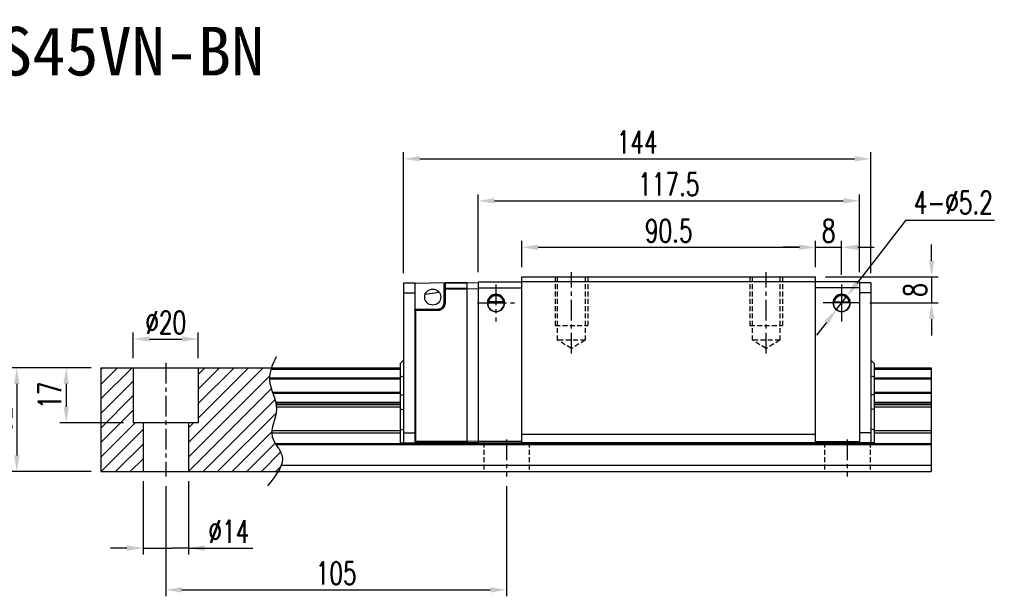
# Model space of a CAD drawing. Header units: millimetres. Extents: x 153 to 639, y 409 to 823.
# Tile 3 of 3: x 336 to 639, y 409 to 586. Entities that reach past the tile are written whole.
import ezdxf
from ezdxf.enums import TextEntityAlignment as Align

# ---------------------------------------------------------------- set-up
doc = ezdxf.new("R2010")
doc.units = ezdxf.units.MM
doc.header["$PDSIZE"] = -1
doc.linetypes.add('CENTER', pattern=[10.16, 6.35, -1.27, 1.27, -1.27])
doc.linetypes.add('DASHED', pattern=[0.75, 0.5, -0.25])
for name, color, linetype in [('2', 7, 'Continuous'), ('CHA', 2, 'Continuous'), ('HID', 2, 'DASHED'), ('OUT', 3, 'Continuous'), ('中心線', 1, 'CENTER')]:
    doc.layers.add(name, color=color, linetype=linetype)
doc.styles.add('DIM-7', font='SIMPLEX.shx', dxfattribs={"width": 0.7, "bigfont": 'chineset.shx'})
doc.styles.add('T', font='kaiu.ttf')
doc.dimstyles.new('CNS', dxfattribs={"dimtxt": 3.5, "dimasz": 2.5, "dimexe": 1, "dimexo": 1.5, "dimgap": 0.09, "dimtad": 0, "dimdsep": 46, "dimtxsty": 'DIM-7', "dimcen": 0.09, "dimclrd": 1, "dimclre": 1, "dimclrt": 4, "dimadec": 0, "dimazin": 0, "dimtfac": 1, "dimtix": 1, "dimtmove": 2, "dimatfit": 3, "dimfxl": 1, "dimtvp": 0.971429, "dimtolj": 1, "dimarcsym": 0})
doc.dimstyles.new('CNSx1 (指線專用)', dxfattribs={"dimscale": 0.8, "dimtxt": 3.5, "dimasz": 2.5, "dimexe": 1, "dimexo": 1.5, "dimgap": 1, "dimtad": 1, "dimtih": 1, "dimtoh": 1, "dimdsep": 46, "dimtxsty": 'DIM-7', "dimcen": 0.09, "dimclrd": 256, "dimclre": 256, "dimclrt": 4, "dimadec": 0, "dimazin": 0, "dimtfac": 1, "dimtix": 1, "dimtmove": 1, "dimatfit": 3, "dimfxl": 1, "dimtvp": 0.971429, "dimtolj": 1, "dimarcsym": 0})

# ---------------------------------------------------------------- blocks, each defined once
blk = doc.blocks.new('*D108')
at = {"color": 7, "lineweight": -2}
for p, q in [((454.01, 508.25), (454.01, 545.54)), ((459.01, 543.54), (593.01, 543.54)), ((598.01, 508.25), (598.01, 545.54))]:
    blk.add_line(p, q, dxfattribs=at)
at = {"color": 7}
for points in [[(459.01, 544.37), (459.01, 542.71), (454.01, 543.54)], [(593.01, 544.37), (593.01, 542.71), (598.01, 543.54)]]:
    blk.add_solid(points, dxfattribs=at)
at = {"layer": 'DEFPOINTS', "color": 0}
for p in [(598.01, 543.54), (454.01, 505.25), (598.01, 505.25)]:
    blk.add_point(p, dxfattribs=at)
at = {"color": 7, "insert": (526.01, 548.64), "char_height": 7, "attachment_point": 5, "style": 'DIM-7'}
blk.add_mtext('\\A1;144', dxfattribs=at)
blk = doc.blocks.new('*D109')
at = {"color": 7, "lineweight": -2}
for p, q in [((477.01, 508.6), (477.01, 532.58)), ((594.51, 508.6), (594.51, 532.58)), ((482.01, 530.58), (589.51, 530.58))]:
    blk.add_line(p, q, dxfattribs=at)
at = {"color": 7}
for points in [[(482.01, 531.41), (482.01, 529.74), (477.01, 530.58)], [(589.51, 531.41), (589.51, 529.74), (594.51, 530.58)]]:
    blk.add_solid(points, dxfattribs=at)
at = {"layer": 'DEFPOINTS', "color": 0}
for p in [(594.51, 530.58), (477.01, 505.6), (594.51, 505.6)]:
    blk.add_point(p, dxfattribs=at)
at = {"color": 7, "insert": (535.76, 535.68), "char_height": 7, "attachment_point": 5, "style": 'DIM-7'}
blk.add_mtext('\\A1;117.5', dxfattribs=at)
blk = doc.blocks.new('*D110')
at = {"color": 7, "lineweight": -2}
for p, q in [((380.76, 442.6), (380.76, 408.62)), ((485.76, 442.6), (485.76, 408.62)), ((385.76, 410.62), (480.76, 410.62))]:
    blk.add_line(p, q, dxfattribs=at)
at = {"color": 7}
for points in [[(385.76, 411.46), (385.76, 409.79), (380.76, 410.62)], [(480.76, 411.46), (480.76, 409.79), (485.76, 410.62)]]:
    blk.add_solid(points, dxfattribs=at)
at = {"layer": 'DEFPOINTS', "color": 0}
for p in [(380.76, 445.6), (485.76, 445.6), (485.76, 410.62)]:
    blk.add_point(p, dxfattribs=at)
at = {"color": 7, "insert": (433.26, 415.72), "char_height": 7, "attachment_point": 5, "style": 'DIM-7'}
blk.add_mtext('\\A1;105', dxfattribs=at)
blk = doc.blocks.new('*D111')
at = {"color": 7, "lineweight": -2}
for p, q in [((370.76, 482.1), (370.76, 489.97)), ((390.76, 482.1), (390.76, 489.97)), ((375.76, 487.97), (385.76, 487.97))]:
    blk.add_line(p, q, dxfattribs=at)
at = {"color": 7}
for points in [[(375.76, 488.8), (375.76, 487.14), (370.76, 487.97)], [(385.76, 488.8), (385.76, 487.14), (390.76, 487.97)]]:
    blk.add_solid(points, dxfattribs=at)
at = {"layer": 'DEFPOINTS', "color": 0}
for p in [(390.76, 487.97), (370.76, 479.1), (390.76, 479.1)]:
    blk.add_point(p, dxfattribs=at)
at = {"color": 7, "insert": (380.76, 493.07), "char_height": 7, "attachment_point": 5, "style": 'DIM-7'}
blk.add_mtext('\\A1;%%C20', dxfattribs=at)
blk = doc.blocks.new('*D112')
at = {"color": 7, "lineweight": -2}
for p, q in [((357.76, 479.1), (348.09, 479.1)), ((350.09, 474.1), (350.09, 467.1)), ((367.76, 462.1), (348.09, 462.1))]:
    blk.add_line(p, q, dxfattribs=at)
at = {"color": 7}
for points in [[(349.26, 474.1), (350.92, 474.1), (350.09, 479.1)], [(349.26, 467.1), (350.92, 467.1), (350.09, 462.1)]]:
    blk.add_solid(points, dxfattribs=at)
at = {"layer": 'DEFPOINTS', "color": 0}
for p in [(360.76, 479.1), (350.09, 462.1), (370.76, 462.1)]:
    blk.add_point(p, dxfattribs=at)
at = {"color": 7, "insert": (344.99, 470.6), "char_height": 7, "attachment_point": 5, "rotation": 90, "style": 'DIM-7'}
blk.add_mtext('\\A1;17', dxfattribs=at)
blk = doc.blocks.new('*D113')
at = {"color": 7, "lineweight": -2}
for p, q in [((373.76, 444.1), (373.76, 421.49)), ((387.76, 444.1), (387.76, 421.49)), ((368.76, 423.49), (363.76, 423.49)), ((373.76, 423.49), (378.76, 423.49)), ((378.76, 423.49), (382.76, 423.49)), ((387.76, 423.49), (382.76, 423.49)), ((387.76, 423.49), (407.63, 423.49)), ((392.76, 423.49), (397.76, 423.49))]:
    blk.add_line(p, q, dxfattribs=at)
at = {"color": 7}
for points in [[(368.76, 424.33), (368.76, 422.66), (373.76, 423.49)], [(392.76, 424.33), (392.76, 422.66), (387.76, 423.49)]]:
    blk.add_solid(points, dxfattribs=at)
at = {"layer": 'DEFPOINTS', "color": 0}
for p in [(373.76, 447.1), (387.76, 447.1), (387.76, 423.49)]:
    blk.add_point(p, dxfattribs=at)
at = {"color": 7, "insert": (400.2, 428.59), "char_height": 7, "attachment_point": 5, "style": 'DIM-7'}
blk.add_mtext('\\A1;%%C14', dxfattribs=at)
blk = doc.blocks.new('*D114')
at = {"color": 7, "lineweight": -2}
for p, q in [((357.76, 479.1), (332.85, 479.1)), ((334.85, 474.1), (334.85, 452.1)), ((357.76, 447.1), (332.85, 447.1))]:
    blk.add_line(p, q, dxfattribs=at)
at = {"color": 7}
for points in [[(334.02, 474.1), (335.69, 474.1), (334.85, 479.1)], [(334.02, 452.1), (335.69, 452.1), (334.85, 447.1)]]:
    blk.add_solid(points, dxfattribs=at)
at = {"layer": 'DEFPOINTS', "color": 0}
for p in [(360.76, 479.1), (334.85, 447.1), (360.76, 447.1)]:
    blk.add_point(p, dxfattribs=at)
at = {"color": 7, "insert": (329.75, 463.1), "char_height": 7, "attachment_point": 5, "rotation": 90, "style": 'DIM-7'}
blk.add_mtext('\\A1;32', dxfattribs=at)
blk = doc.blocks.new('*D115')
at = {"color": 7, "lineweight": -2}
for p, q in [((490.51, 510.1), (490.51, 518.25)), ((495.51, 516.25), (576.01, 516.25)), ((581.01, 510.1), (581.01, 518.25))]:
    blk.add_line(p, q, dxfattribs=at)
at = {"color": 7}
for points in [[(495.51, 517.09), (495.51, 515.42), (490.51, 516.25)], [(576.01, 517.09), (576.01, 515.42), (581.01, 516.25)]]:
    blk.add_solid(points, dxfattribs=at)
at = {"layer": 'DEFPOINTS', "color": 0}
for p in [(581.01, 516.25), (490.51, 507.1), (581.01, 507.1)]:
    blk.add_point(p, dxfattribs=at)
at = {"color": 7, "insert": (535.76, 521.35), "char_height": 7, "attachment_point": 5, "style": 'DIM-7'}
blk.add_mtext('\\A1;90.5', dxfattribs=at)
blk = doc.blocks.new('*D116')
at = {"color": 7, "lineweight": -2}
for p, q in [((576.01, 516.25), (571.01, 516.25)), ((581.01, 510.1), (581.01, 518.25)), ((581.01, 516.25), (589.01, 516.25)), ((589.01, 507.8), (589.01, 518.25)), ((594.01, 516.25), (599.01, 516.25))]:
    blk.add_line(p, q, dxfattribs=at)
at = {"color": 7}
for points in [[(576.01, 517.09), (576.01, 515.42), (581.01, 516.25)], [(594.01, 517.09), (594.01, 515.42), (589.01, 516.25)]]:
    blk.add_solid(points, dxfattribs=at)
at = {"layer": 'DEFPOINTS', "color": 0}
for p in [(589.01, 516.25), (581.01, 507.1), (589.01, 504.8)]:
    blk.add_point(p, dxfattribs=at)
at = {"color": 7, "insert": (585.01, 521.35), "char_height": 7, "attachment_point": 5, "style": 'DIM-7'}
blk.add_mtext('\\A1;8', dxfattribs=at)
blk = doc.blocks.new('*D106')
at = {"color": 7, "lineweight": -2}
for p, q in [((616.75, 512.1), (616.75, 517.1)), ((584.01, 507.1), (618.75, 507.1)), ((616.75, 507.1), (616.75, 499.1)), ((597.71, 499.1), (618.75, 499.1)), ((616.75, 494.1), (616.75, 489.1))]:
    blk.add_line(p, q, dxfattribs=at)
at = {"color": 7}
for points in [[(615.92, 512.1), (617.58, 512.1), (616.75, 507.1)], [(615.92, 494.1), (617.58, 494.1), (616.75, 499.1)]]:
    blk.add_solid(points, dxfattribs=at)
at = {"layer": 'DEFPOINTS', "color": 0}
for p in [(581.01, 507.1), (594.71, 499.1), (616.75, 499.1)]:
    blk.add_point(p, dxfattribs=at)
at = {"color": 7, "insert": (611.65, 503.1), "char_height": 7, "attachment_point": 5, "rotation": 90, "style": 'DIM-7'}
blk.add_mtext('\\A1;8', dxfattribs=at)
blk = doc.blocks.new('*D107')
at = {"lineweight": -2}
for p, q in [((608.71, 524.54), (593.67, 505.11)), ((636.15, 524.54), (608.71, 524.54)), ((587.42, 497.05), (590.61, 501.16)), ((584.36, 493.1), (581.3, 489.14))]:
    blk.add_line(p, q, dxfattribs=at)
for points in [[(593.01, 505.62), (594.33, 504.6), (590.61, 501.16)], [(583.7, 493.61), (585.02, 492.59), (587.42, 497.05)]]:
    blk.add_solid(points)
at = {"layer": 'DEFPOINTS', "color": 0}
for p in [(590.61, 501.16), (587.42, 497.05)]:
    blk.add_point(p, dxfattribs=at)
at = {"color": 4, "insert": (623.43, 530.04), "char_height": 7, "attachment_point": 5, "style": 'DIM-7'}
blk.add_mtext('\\A1;{\\C0;4-∅5.2}', dxfattribs=at)

msp = doc.modelspace()

# ---------------------------------------------------------------- hatches: boundary and pattern name
at = {"layer": '2', "linetype": 'Continuous'}
h = msp.add_hatch(dxfattribs=at)
h.set_pattern_fill('ANSI31', color=0)
h.set_pattern_definition([(45, (143.691, 256.905), (-2.245064, 2.245064), [])])
h.paths.add_polyline_path([(373.764, 462.104), (370.764, 462.104), (370.764, 479.104), (360.764, 479.104), (360.764, 447.104), (373.764, 447.104)])
edge = h.paths.add_edge_path()
edge.add_spline(control_points=[(414.505, 455.751), (414.104, 456.408), (413.54, 457.488), (413.427, 458.623), (413.432, 459.061)], knot_values=[23.9494418, 23.9494418, 23.9494418, 23.9494418, 26.1777607, 27.5490432, 27.5490432, 27.5490432, 27.5490432], degree=3, periodic=0)
edge.add_spline(control_points=[(413.432, 459.061), (413.434, 459.295), (413.45, 459.531), (413.477, 459.768)], knot_values=[23.2175325, 23.2175325, 23.2175325, 23.2175325, 23.9494418, 23.9494418, 23.9494418, 23.9494418], degree=3, periodic=0)
edge.add_spline(control_points=[(413.477, 459.768), (413.72, 461.91), (414.965, 464.405), (414.89, 466.82), (414.874, 467.043)], knot_values=[15.9420679, 15.9420679, 15.9420679, 15.9420679, 22.5462387, 23.2175325, 23.2175325, 23.2175325, 23.2175325], degree=3, periodic=0)
edge.add_spline(control_points=[(414.874, 467.043), (414.856, 467.279), (414.827, 467.515), (414.79, 467.75)], knot_values=[15.2282268, 15.2282268, 15.2282268, 15.2282268, 15.9420679, 15.9420679, 15.9420679, 15.9420679], degree=3, periodic=0)
edge.add_spline(control_points=[(414.79, 467.75), (414.763, 467.917), (414.731, 468.084), (414.696, 468.251)], knot_values=[14.7203368, 14.7203368, 14.7203368, 14.7203368, 15.2282268, 15.2282268, 15.2282268, 15.2282268], degree=3, periodic=0)
edge.add_spline(control_points=[(414.696, 468.251), (414.676, 468.343), (414.655, 468.436), (414.633, 468.529)], knot_values=[14.4372269, 14.4372269, 14.4372269, 14.4372269, 14.7203368, 14.7203368, 14.7203368, 14.7203368], degree=3, periodic=0)
edge.add_spline(control_points=[(414.633, 468.529), (414.416, 469.44), (414.092, 470.343), (413.77, 471.24)], knot_values=[11.6531399, 11.6531399, 11.6531399, 11.6531399, 14.4372269, 14.4372269, 14.4372269, 14.4372269], degree=3, periodic=0)
edge.add_spline(control_points=[(413.77, 471.24), (413.735, 471.338), (413.7, 471.436), (413.665, 471.534)], knot_values=[11.3490559, 11.3490559, 11.3490559, 11.3490559, 11.6531399, 11.6531399, 11.6531399, 11.6531399], degree=3, periodic=0)
edge.add_line((413.665, 471.534), (413.665, 471.534))
edge.add_spline(control_points=[(413.665, 471.534), (413.201, 472.836), (412.739, 474.212), (412.696, 475.589), (412.694, 475.674)], knot_values=[7.0410372, 7.0410372, 7.0410372, 7.0410372, 11.083432, 11.3490559, 11.3490559, 11.3490559, 11.3490559], degree=3, periodic=0)
edge.add_spline(control_points=[(412.694, 475.674), (412.693, 475.772), (412.694, 475.87), (412.696, 475.968)], knot_values=[6.7346236, 6.7346236, 6.7346236, 6.7346236, 7.0410372, 7.0410372, 7.0410372, 7.0410372], degree=3, periodic=0)
edge.add_line((412.693, 475.968), (412.696, 475.968))
edge.add_spline(control_points=[(412.696, 475.968), (412.721, 476.871), (412.911, 477.775), (413.197, 478.679)], knot_values=[3.9088721, 3.9088721, 3.9088721, 3.9088721, 6.7346236, 6.7346236, 6.7346236, 6.7346236], degree=3, periodic=0)
edge.add_spline(control_points=[(413.197, 478.679), (413.242, 478.821), (413.289, 478.963), (413.339, 479.104)], knot_values=[3.466366, 3.466366, 3.466366, 3.466366, 3.9088721, 3.9088721, 3.9088721, 3.9088721], degree=3, periodic=0)
edge.add_spline(control_points=[(414.753, 482.432), (414.239, 481.323), (413.725, 480.213), (413.339, 479.104)], knot_values=[0, 0, 0, 0, 3.466366, 3.466366, 3.466366, 3.466366], degree=3, periodic=0)
edge.add_line((413.339, 479.104), (390.764, 479.104))
edge.add_line((390.764, 479.104), (390.764, 462.104))
edge.add_line((390.764, 462.104), (387.764, 462.104))
edge.add_line((387.764, 462.104), (387.764, 447.104))
edge.add_line((387.764, 447.104), (415.406, 447.104))
edge.add_spline(control_points=[(415.406, 447.104), (415.81, 447.775), (416.142, 448.442), (416.367, 449.104)], knot_values=[35.0876528, 35.0876528, 35.0876528, 35.0876528, 37.2889031, 37.2889031, 37.2889031, 37.2889031], degree=3, periodic=0)
edge.add_spline(control_points=[(416.367, 449.104), (416.725, 450.158), (416.907, 452.281), (415.407, 454.329), (414.726, 455.397)], knot_values=[27.9494377, 27.9494377, 27.9494377, 27.9494377, 31.4503297, 35.0876528, 35.0876528, 35.0876528, 35.0876528], degree=3, periodic=0)
edge.add_spline(control_points=[(414.726, 455.397), (414.652, 455.515), (414.578, 455.632), (414.505, 455.751)], knot_values=[27.5490432, 27.5490432, 27.5490432, 27.5490432, 27.9494377, 27.9494377, 27.9494377, 27.9494377], degree=3, periodic=0)

# ---------------------------------------------------------------- linework, layer by layer
at = {"layer": '2', "color": 0, "linetype": 'Continuous'}
for p, q in [((454.014, 505.254), (454.014, 456.004)), ((454.014, 505.254), (457.514, 505.254)), ((477.014, 505.604), (490.514, 505.604)), ((477.014, 505.604), (477.014, 456.004)), ((477.014, 503.704), (490.514, 503.704)), ((594.513, 505.604), (581.014, 505.604)), ((594.513, 503.704), (581.014, 503.704)), ((594.513, 505.604), (594.513, 456.004)), ((598.013, 505.254), (594.513, 505.254)), ((598.013, 505.254), (598.013, 456.004)), ((454.014, 502.254), (457.514, 502.254)), ((598.013, 502.254), (594.513, 502.254)), ((479.994, 499.104), (485.194, 499.104)), ((484.823, 499.379), (480.205, 499.379)), ((484.794, 499.404), (480.234, 499.404)), ((591.533, 499.104), (586.333, 499.104)), ((586.704, 499.379), (591.322, 499.379)), ((586.733, 499.404), (591.293, 499.404)), ((454.014, 481.404), (453.014, 480.404)), ((453.014, 480.404), (453.014, 456.004)), ((598.013, 481.404), (599.013, 480.404)), ((599.013, 480.404), (599.013, 456.004)), ((360.764, 479.104), (453.014, 479.104)), ((360.764, 479.104), (360.764, 447.104)), ((370.764, 479.104), (370.764, 462.104)), ((390.764, 479.104), (390.764, 462.104)), ((413.197, 478.679), (453.014, 478.679)), ((453.014, 476.256), (454.014, 476.62)), ((599.013, 476.256), (598.013, 476.62)), ((599.013, 479.104), (616.57, 479.104)), ((599.013, 478.679), (616.57, 478.679)), ((616.57, 479.104), (616.57, 447.104)), ((412.694, 475.674), (453.014, 475.674)), ((412.696, 475.968), (453.014, 475.968)), ((599.013, 475.968), (616.57, 475.968)), ((599.013, 475.674), (616.57, 475.674)), ((413.665, 471.534), (453.014, 471.534)), ((413.77, 471.24), (453.014, 471.24)), ((453.014, 470.952), (454.014, 470.588)), ((599.013, 470.952), (598.013, 470.588)), ((599.013, 471.534), (616.57, 471.534)), ((599.013, 471.24), (616.57, 471.24)), ((414.633, 468.529), (453.014, 468.529)), ((414.696, 468.251), (453.014, 468.251)), ((414.79, 467.75), (453.014, 467.75)), ((599.013, 468.529), (616.57, 468.529)), ((599.013, 468.251), (616.57, 468.251)), ((599.013, 467.75), (616.57, 467.75)), ((414.874, 467.043), (453.014, 467.043)), ((453.014, 466.483), (454.014, 466.119)), ((599.013, 466.483), (598.013, 466.119)), ((599.013, 467.043), (616.57, 467.043)), ((390.764, 462.104), (370.764, 462.104)), ((373.764, 462.104), (373.764, 447.104)), ((387.764, 462.104), (387.764, 447.104)), ((413.432, 459.061), (453.014, 459.061)), ((413.477, 459.768), (453.014, 459.768)), ((453.014, 459.893), (454.014, 460.307)), ((454.014, 459.004), (457.514, 459.004)), ((598.013, 459.004), (594.513, 459.004)), ((599.013, 459.893), (598.013, 460.307)), ((599.013, 459.768), (616.57, 459.768)), ((599.013, 459.061), (616.57, 459.061)), ((414.505, 455.751), (616.57, 455.751)), ((414.726, 455.397), (616.57, 455.397)), ((453.014, 456.004), (457.514, 456.004)), ((490.514, 456.404), (477.014, 456.404)), ((477.014, 456.004), (490.514, 456.004)), ((581.014, 456.404), (594.513, 456.404)), ((594.513, 456.004), (581.014, 456.004)), ((599.013, 456.004), (594.513, 456.004)), ((416.367, 449.104), (616.57, 449.104)), ((360.764, 447.104), (616.57, 447.104))]:
    msp.add_line(p, q, dxfattribs=at)
for centre, radius, start, end in [((482.514, 499.104), 2.7, 90, 270), ((482.514, 499.104), 2.6, 90, 270), ((482.514, 499.104), 2.7, 270, 90), ((482.514, 499.104), 2.6, 270, 90), ((589.013, 499.104), 2.7, 90, 270), ((589.013, 499.104), 2.6, 90, 270), ((589.013, 499.104), 2.7, 270, 90), ((589.013, 499.104), 2.6, 270, 90)]:
    msp.add_arc(centre, radius, start, end, dxfattribs=at)
at = {"layer": '2', "color": 0, "linetype": 'Continuous', "extrusion": (0, 0, -1)}
for centre, start, end in [((-482.514, 499.104), 7.49472, 90), ((-482.514, 499.104), 90, 172.50528), ((-589.013, 499.104), 7.49472, 90), ((-589.013, 499.104), 90, 172.50528)]:
    msp.add_arc(centre, 2.3, start, end, dxfattribs=at)
at = {"layer": '2', "color": 0, "linetype": 'Continuous'}
for points, knots in [([(480.205, 499.379), (480.232, 499.611), (480.294, 499.838), (480.466, 500.244), (480.577, 500.428), (480.893, 500.829), (481.121, 501.024), (481.54, 501.269), (481.722, 501.348), (482.035, 501.434), (482.157, 501.458), (482.359, 501.48), (482.437, 501.484), (482.514, 501.484)], [0, 0, 0, 0, 0.187135, 0.187135, 0.3722972, 0.3722972, 0.651232, 0.651232, 0.8354912, 0.8354912, 0.9393137, 0.9393137, 1, 1, 1, 1]), ([(482.514, 501.484), (482.64, 501.484), (482.767, 501.472), (483.063, 501.422), (483.226, 501.372), (483.665, 501.19), (483.921, 501.017), (484.313, 500.623), (484.465, 500.417), (484.676, 499.997), (484.75, 499.789), (484.805, 499.509), (484.815, 499.444), (484.823, 499.379)], [0, 0, 0, 0, 0.0998047, 0.0998047, 0.2515472, 0.2515472, 0.5439534, 0.5439534, 0.769985, 0.769985, 0.9482846, 0.9482846, 1, 1, 1, 1]), ([(589.013, 501.484), (588.887, 501.484), (588.76, 501.472), (588.464, 501.422), (588.301, 501.372), (587.862, 501.19), (587.606, 501.017), (587.214, 500.623), (587.062, 500.417), (586.851, 499.997), (586.778, 499.789), (586.722, 499.509), (586.712, 499.444), (586.704, 499.379)], [0, 0, 0, 0, 0.0998047, 0.0998047, 0.2515472, 0.2515472, 0.5439534, 0.5439534, 0.769985, 0.769985, 0.9482846, 0.9482846, 1, 1, 1, 1]), ([(591.322, 499.379), (591.295, 499.611), (591.234, 499.838), (591.062, 500.244), (590.95, 500.428), (590.634, 500.829), (590.406, 501.024), (589.987, 501.269), (589.805, 501.348), (589.492, 501.434), (589.37, 501.458), (589.168, 501.48), (589.09, 501.484), (589.013, 501.484)], [0, 0, 0, 0, 0.187135, 0.187135, 0.3722972, 0.3722972, 0.651232, 0.651232, 0.8354912, 0.8354912, 0.9393137, 0.9393137, 1, 1, 1, 1]), ([(414.753, 482.432), (413.669, 480.094), (411.204, 474.776), (416.918, 466.695), (411.489, 458.292), (419.036, 451.098), (414.779, 445.954), (412.118, 442.739)], [0, 0, 0, 0, 7.306661, 16.6133617, 25.3207242, 31.5867608, 42.0326146, 42.0326146, 42.0326146, 42.0326146])]:
    msp.add_open_spline(points, degree=3, knots=knots, dxfattribs=at)
for points in [[(480.234, 499.404), (480.224, 499.396), (480.215, 499.387), (480.205, 499.379)], [(484.823, 499.379), (484.813, 499.387), (484.804, 499.396), (484.794, 499.404)], [(586.704, 499.379), (586.714, 499.387), (586.723, 499.396), (586.733, 499.404)], [(591.293, 499.404), (591.303, 499.396), (591.313, 499.387), (591.322, 499.379)]]:
    msp.add_open_spline(points, degree=3, dxfattribs=at)
at = {"layer": 'HID', "color": 0, "ltscale": 3}
for p, q in [((500.764, 507.104), (500.764, 492.104)), ((501.514, 487.604), (501.514, 507.104)), ((510.014, 507.104), (510.014, 487.604)), ((510.764, 507.104), (510.764, 492.104)), ((560.764, 507.104), (560.764, 492.104)), ((561.514, 487.604), (561.514, 507.104)), ((570.014, 507.104), (570.014, 487.604)), ((570.764, 507.104), (570.764, 492.104)), ((500.764, 492.104), (510.764, 492.104)), ((560.764, 492.104), (570.764, 492.104)), ((505.764, 485.05), (501.514, 487.604)), ((510.014, 487.604), (501.514, 487.604)), ((510.014, 487.604), (505.764, 485.05)), ((565.764, 485.05), (561.514, 487.604)), ((570.014, 487.604), (561.514, 487.604)), ((570.014, 487.604), (565.764, 485.05)), ((478.764, 456.004), (478.764, 447.104)), ((492.764, 456.004), (492.764, 447.104)), ((583.764, 456.004), (583.764, 447.104)), ((597.764, 456.004), (597.764, 447.104))]:
    msp.add_line(p, q, dxfattribs=at)
at = {"layer": 'HID', "color": 0}
msp.add_open_spline([(457.711, 496.941), (457.71, 496.941), (457.709, 496.919), (457.709, 496.845), (457.71, 496.793), (457.711, 496.741)], degree=3, knots=[0, 0, 0, 0, 0.5, 0.5, 1, 1, 1, 1], dxfattribs=at)
at = {"layer": 'OUT', "color": 0}
for p, q in [((490.514, 456.004), (490.514, 507.104)), ((490.514, 507.104), (581.014, 507.104)), ((581.014, 456.004), (581.014, 507.104)), ((457.514, 505.254), (457.514, 456.004)), ((466.911, 505.259), (457.711, 505.098)), ((466.518, 499.06), (466.518, 504.872)), ((466.853, 505.249), (466.696, 505.223)), ((466.699, 504.875), (466.714, 504.876)), ((466.714, 503.378), (466.714, 504.876)), ((466.772, 505.212), (466.783, 505.209)), ((473.514, 505.374), (466.911, 505.259)), ((466.911, 505.2), (473.514, 505.315)), ((466.911, 503.52), (466.911, 505.2)), ((473.514, 505.404), (473.514, 503.568)), ((473.514, 505.404, 0), (477.014, 505.343, 0)), ((581.014, 505.554), (490.514, 505.554)), ((465.017, 502.348), (460.688, 501.739)), ((466.714, 499.063), (466.714, 503.378)), ((473.514, 503.568), (466.911, 503.52)), ((466.911, 503.378), (473.514, 503.426)), ((466.911, 499.063), (466.911, 503.378)), ((473.514, 503.504, 0), (477.014, 503.479, 0)), ((473.514, 503.426), (473.514, 455.894)), ((457.514, 497.134), (457.528, 497.135)), ((457.571, 496.741), (457.514, 496.741)), ((457.514, 496.741), (457.571, 496.741)), ((457.521, 496.79), (457.523, 496.804)), ((457.711, 496.741), (457.571, 496.741)), ((457.571, 496.741), (457.711, 496.741)), ((457.711, 497.137), (464.749, 497.26)), ((457.711, 496.941), (464.749, 497.064)), ((457.711, 496.741), (464.749, 496.864)), ((457.711, 496.741), (457.711, 456.456)), ((581.014, 458.504), (490.514, 458.504)), ((457.711, 456.456), (457.514, 456.456)), ((473.514, 456.342), (457.711, 456.456)), ((457.711, 456.228), (457.711, 456.314)), ((473.514, 456.2), (457.711, 456.314)), ((457.711, 456.228), (473.514, 455.952)), ((457.711, 456.17), (473.514, 455.894)), ((477.014, 456.429, 0), (473.514, 456.404, 0)), ((477.014, 456.065, 0), (473.514, 456.004, 0)), ((581.014, 456.004), (490.514, 456.004))]:
    msp.add_line(p, q, dxfattribs=at)
msp.add_circle((463.014, 500.895), 2.475, dxfattribs=at)
for centre, radius, start, end in [((457.714, 504.898), 0.2, 91, 179.99894), ((471.54, 505.252), 4.63, 180.11097, 180.64738), ((477.653, 503.457), 10.743, 180.0107, 180.41884), ((457.714, 496.741), 0.2, 91, 180), ((457.688, 456.49), 0.177, 191.22527, 277.30022), ((457.714, 456.37), 0.2, 180, 269), ((457.688, 456.404), 0.177, 191.22472, 277.30078)]:
    msp.add_arc(centre, radius, start, end, dxfattribs=at)
for points in [[(466.538, 505.056), (466.524, 504.995), (466.517, 504.934), (466.518, 504.872)], [(466.579, 505.13), (466.565, 505.107), (466.552, 505.081), (466.538, 505.056)], [(466.714, 504.876), (466.714, 504.922), (466.718, 504.968), (466.724, 505.014)], [(466.744, 505.133), (466.779, 505.173), (466.844, 505.199), (466.911, 505.2)], [(466.911, 505.259), (466.872, 505.258), (466.834, 505.246), (466.803, 505.225)], [(466.91, 505.243), (466.91, 505.253), (466.91, 505.259), (466.911, 505.259)], [(466.91, 503.455), (466.91, 503.479), (466.91, 503.501), (466.911, 503.52)], [(473.514, 503.568), (473.514, 503.53), (473.514, 503.478), (473.514, 503.426)], [(457.711, 456.314), (457.71, 456.351), (457.71, 456.403), (457.711, 456.456)], [(457.711, 456.17), (457.71, 456.17), (457.71, 456.191), (457.711, 456.228)]]:
    msp.add_open_spline(points, degree=3, dxfattribs=at)
for points, knots in [([(466.518, 504.872), (466.543, 504.872), (466.595, 504.873), (466.662, 504.873), (466.687, 504.874), (466.699, 504.875)], [0, 0, 0, 0, 0.3333511, 0.6668595, 1, 1, 1, 1]), ([(466.724, 505.014), (466.715, 505.015), (466.692, 505.02), (466.623, 505.036), (466.578, 505.046), (466.538, 505.056)], [0, 0, 0, 0, 0.5, 0.5, 1, 1, 1, 1]), ([(466.696, 505.223), (466.679, 505.216), (466.646, 505.203), (466.606, 505.172), (466.588, 505.144), (466.579, 505.13)], [0, 0, 0, 0, 0.3614983, 0.6908489, 1, 1, 1, 1]), ([(466.744, 505.133), (466.729, 505.126), (466.704, 505.121), (466.645, 505.12), (466.611, 505.124), (466.579, 505.13)], [0, 0, 0, 0, 0.5, 0.5, 1, 1, 1, 1]), ([(466.754, 505.21), (466.745, 505.211), (466.726, 505.211), (466.706, 505.219), (466.696, 505.223)], [0, 0, 0, 0, 0.5051699, 1, 1, 1, 1]), ([(466.724, 505.014), (466.728, 505.034), (466.735, 505.076), (466.741, 505.114), (466.744, 505.133)], [0, 0, 0, 0, 0.4861588, 1, 1, 1, 1]), ([(466.744, 505.133), (466.747, 505.141), (466.751, 505.157), (466.763, 505.182), (466.778, 505.206), (466.795, 505.218), (466.803, 505.225)], [0, 0, 0, 0, 0.2066939, 0.4028816, 0.7026026, 1, 1, 1, 1]), ([(466.803, 505.225), (466.795, 505.221), (466.781, 505.212), (466.763, 505.211), (466.754, 505.21)], [0, 0, 0, 0, 0.4947707, 1, 1, 1, 1]), ([(466.911, 503.52), (466.859, 503.519), (466.808, 503.504), (466.735, 503.451), (466.714, 503.415), (466.714, 503.378)], [0, 0, 0, 0, 0.5, 0.5, 1, 1, 1, 1]), ([(466.714, 503.378), (466.714, 503.378), (466.735, 503.378), (466.808, 503.378), (466.859, 503.378), (466.911, 503.378)], [0, 0, 0, 0, 0.5, 0.5, 1, 1, 1, 1]), ([(464.749, 497.064), (465.008, 497.068), (465.266, 497.124), (465.741, 497.328), (465.959, 497.477), (466.322, 497.846), (466.467, 498.066), (466.663, 498.546), (466.714, 498.805), (466.714, 499.063)], [0, 0, 0, 0, 0.25, 0.25, 0.5, 0.5, 0.75, 0.75, 1, 1, 1, 1]), ([(464.749, 496.864), (464.797, 496.865), (464.891, 496.869), (465.033, 496.886), (465.172, 496.911), (465.31, 496.945), (465.445, 496.988), (465.666, 497.075), (465.96, 497.235), (466.289, 497.512), (466.561, 497.846), (466.738, 498.185), (466.843, 498.5), (466.9, 498.779), (466.907, 498.968), (466.911, 499.063)], [0, 0, 0, 0, 0.0418752, 0.0834228, 0.1248162, 0.1662305, 0.2078407, 0.2498195, 0.3747945, 0.5001445, 0.6253073, 0.7504098, 0.8338569, 0.9165863, 1, 1, 1, 1]), ([(464.749, 497.26), (464.982, 497.264), (465.214, 497.314), (465.642, 497.498), (465.838, 497.632), (466.165, 497.965), (466.295, 498.163), (466.472, 498.594), (466.518, 498.827), (466.518, 499.06)], [0, 0, 0, 0, 0.25, 0.25, 0.5, 0.5, 0.75, 0.75, 1, 1, 1, 1]), ([(466.518, 499.06), (466.564, 499.06), (466.618, 499.06), (466.695, 499.062), (466.714, 499.063), (466.714, 499.063)], [0, 0, 0, 0, 0.5, 0.5, 1, 1, 1, 1]), ([(466.911, 499.063), (466.859, 499.063), (466.808, 499.063), (466.735, 499.063), (466.714, 499.063), (466.714, 499.063)], [0, 0, 0, 0, 0.5, 0.5, 1, 1, 1, 1]), ([(457.528, 497.135), (457.528, 497.135), (457.534, 497.136), (457.57, 497.136), (457.633, 497.137), (457.685, 497.137), (457.711, 497.137)], [0, 0, 0, 0, 0.01499901, 0.3435202, 0.67168722, 1, 1, 1, 1]), ([(457.599, 497.011), (457.583, 497.025), (457.55, 497.054), (457.536, 497.107), (457.528, 497.135)], [0, 0, 0, 0, 0.4594255, 1, 1, 1, 1]), ([(457.711, 497.137), (457.71, 497.111), (457.709, 497.059), (457.709, 496.997), (457.709, 496.961), (457.71, 496.956), (457.71, 496.956)], [0, 0, 0, 0, 0.3326064, 0.6651563, 0.9984301, 1, 1, 1, 1]), ([(457.711, 496.741), (457.71, 496.793), (457.709, 496.845), (457.709, 496.919), (457.71, 496.941), (457.711, 496.941)], [0, 0, 0, 0, 0.5, 0.5, 1, 1, 1, 1]), ([(464.749, 497.064), (464.748, 497.064), (464.748, 497.042), (464.748, 496.968), (464.748, 496.916), (464.749, 496.864)], [0, 0, 0, 0, 0.5, 0.5, 1, 1, 1, 1]), ([(464.749, 497.26), (464.75, 497.209), (464.75, 497.157), (464.75, 497.085), (464.75, 497.064), (464.749, 497.064)], [0, 0, 0, 0, 0.5, 0.5, 1, 1, 1, 1])]:
    msp.add_open_spline(points, degree=3, knots=knots, dxfattribs=at)
at = {"layer": '中心線', "color": 0}
for p, q in [((505.764, 483.55), (505.764, 508.604)), ((565.764, 483.55), (565.764, 508.604)), ((482.514, 504.804), (482.514, 493.404)), ((476.814, 499.104), (488.214, 499.104)), ((380.764, 480.604), (380.764, 445.604)), ((485.764, 457.004), (485.764, 445.604)), ((590.764, 457.004), (590.764, 445.604))]:
    msp.add_line(p, q, dxfattribs=at)
at = {"layer": '中心線', "color": 0, "ltscale": 3}
for p, q in [((589.013, 504.804), (589.013, 493.404)), ((594.713, 499.104), (583.313, 499.104))]:
    msp.add_line(p, q, dxfattribs=at)

# ---------------------------------------------------------------- texts
at = {"layer": 'CHA', "color": 0, "style": 'T'}
msp.add_text('TRS45VN-BN', height=15, dxfattribs=at).set_placement((360.067, 576.738), align=Align.MIDDLE)

# ---------------------------------------------------------------- dimensions: what is measured, and where the dimension line sits
at = {"color": 0}
for base, p1, p2, picture, middle in [((598.013, 543.538), (454.014, 505.254), (598.013, 505.254), '*D108', (526.014, 548.638)), ((594.513, 530.577), (477.014, 505.604), (594.513, 505.604), '*D109', (535.764, 535.677)), ((485.764, 410.622), (380.764, 445.604), (485.764, 445.604), '*D110', (433.264, 415.722))]:
    dim = msp.add_linear_dim(base=base, p1=p1, p2=p2, dimstyle='CNS', override={"dimscale": 2, "dimgap": 0.8, "dimtad": 1, "dimclrd": 7, "dimclre": 7, "dimclrt": 7, "dimadec": 2, "dimazin": 2, "dimtmove": 1}, dxfattribs=at)
    dim.commit()
    dim.dimension.update_dxf_attribs({"geometry": picture, "text_midpoint": middle})
dim = msp.add_diameter_dim_2p(p1=(587.421, 497.048), p2=(590.605, 501.16), text='{\\C0;4-<>}', dimstyle='CNSx1 (指線專用)', override={"dimscale": 2}, dxfattribs=at)
dim.commit()
dim.dimension.update_dxf_attribs({"geometry": '*D107', "text_midpoint": (608.715, 524.544), "dimtype": 163})
for base, p1, p2, angle, picture, middle in [((581.014, 516.254), (490.514, 507.104), (581.014, 507.104), 180, '*D115', (535.764, 521.354)), ((589.013, 516.254), (581.014, 507.104), (589.013, 504.804), 180, '*D116', (585.013, 521.354)), ((616.752, 499.104), (581.014, 507.104), (594.713, 499.104), 90, '*D106', (611.652, 503.104)), ((334.853, 447.104), (360.764, 479.104), (360.764, 447.104), 90, '*D114', (329.753, 463.104)), ((350.089, 462.104), (360.764, 479.104), (370.764, 462.104), 90, '*D112', (344.989, 470.604))]:
    dim = msp.add_linear_dim(base=base, p1=p1, p2=p2, angle=angle, dimstyle='CNS', override={"dimscale": 2, "dimgap": 0.8, "dimtad": 1, "dimclrd": 7, "dimclre": 7, "dimclrt": 7, "dimadec": 2, "dimazin": 2, "dimtmove": 1}, dxfattribs=at)
    dim.commit()
    dim.dimension.update_dxf_attribs({"geometry": picture, "text_midpoint": middle})
dim = msp.add_linear_dim(base=(390.764, 487.971), p1=(370.764, 479.104), p2=(390.764, 479.104), text='%%C<>', dimstyle='CNS', override={"dimscale": 2, "dimgap": 0.8, "dimtad": 1, "dimclrd": 7, "dimclre": 7, "dimclrt": 7, "dimadec": 2, "dimazin": 2, "dimtmove": 1}, dxfattribs=at)
dim.commit()
dim.dimension.update_dxf_attribs({"geometry": '*D111', "text_midpoint": (380.764, 493.071)})
dim = msp.add_linear_dim(base=(387.764, 423.492), p1=(373.764, 447.104), p2=(387.764, 447.104), text='%%C<>', dimstyle='CNS', override={"dimscale": 2, "dimgap": 0.8, "dimtad": 1, "dimclrd": 7, "dimclre": 7, "dimclrt": 7, "dimadec": 2, "dimazin": 2, "dimtmove": 0}, dxfattribs=at)
dim.commit()
dim.dimension.update_dxf_attribs({"geometry": '*D113', "text_midpoint": (400.197, 423.492), "dimtype": 160})

doc.saveas('drawing.dxf')
